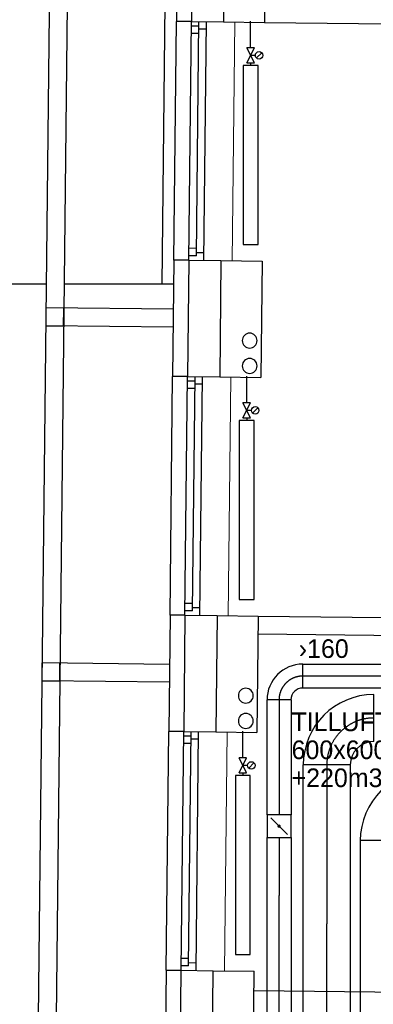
# Model space of a CAD drawing. Header units: millimetres. Extents: x 0 to 83130, y 0 to 57204.
# Tile 48 of 67: x 48892 to 51260, y 23652 to 30252. Entities that reach past the tile are written whole.
import ezdxf

# ---------------------------------------------------------------- set-up
doc = ezdxf.new("R2010")
doc.units = ezdxf.units.MM
doc.header["$LTSCALE"] = 100
doc.header["$MEASUREMENT"] = 0
doc.header["$PDMODE"] = 1
doc.linetypes.add('2V-CENT', pattern=[23, 20, -1.5, 0, -1.5])
doc.linetypes.add('V-V', pattern=[2, 1, 1])
doc.layers.get('0').update_dxf_attribs({"linetype": 'CONTINUOUS'})
for name, color, linetype in [('20603A200D001$0$A12-HEL1', 251, 'CONTINUOUS'), ('20603A200D001$0$A12-HEL3', 251, 'CONTINUOUS'), ('20603A200D001$0$A12-HEL4', 251, 'CONTINUOUS'), ('20603A200D001$0$A23-HEL1', 251, 'CONTINUOUS'), ('20603A200D001$0$A23-HEL3', 251, 'CONTINUOUS'), ('20603A200D001$0$A24-HEL2', 251, 'CONTINUOUS'), ('20603A200D001$0$A26-HEL2', 251, 'CONTINUOUS'), ('20603A200D001$0$A26-HEL4', 251, 'CONTINUOUS'), ('V060-', 3, 'CONTINUOUS'), ('V061-', 1, 'CONTINUOUS'), ('V100-', 6, 'CONTINUOUS'), ('xref', 7, 'CONTINUOUS')]:
    doc.layers.add(name, color=color, linetype=linetype)
doc.styles.add('FISO', font='fiso')
doc.styles.add('ISO', font='ISO')
doc.styles.add('SIMPLEX', font='SIMPLEX')

# ---------------------------------------------------------------- blocks, each defined once
blk = doc.blocks.new('VUN')
at = {"color": 0}
blk.add_circle((0, 0), 0.5, dxfattribs=at)
blk = doc.blocks.new('CBOJ90_PB', base_point=(86107, 31352))
at = {"color": 0, "linetype": 'ByBlock'}
blk.add_arc((86106, 31353), 1, 270, 360, dxfattribs=at)
blk = doc.blocks.new('KBOJ90_PB', base_point=(86107, 31352))
at = {"color": 0, "linetype": 'ByBlock'}
for p, q in [((86106.5, 31353), (86107.5, 31353)), ((86106, 31352.5), (86106, 31351.5))]:
    blk.add_line(p, q, dxfattribs=at)
for radius in [1.5, 0.5]:
    blk.add_arc((86106, 31353), radius, 270, 360, dxfattribs=at)
blk = doc.blocks.new('3BOJ90_PB', base_point=(86107, 31352))
for p in [(86107, 31353), (86106, 31352)]:
    blk.add_point(p)
at = {"color": 1, "linetype": '2V-CENT'}
blk.add_blockref('CBOJ90_PB', (86107, 31352), dxfattribs=at)
at = {"color": 0, "linetype": 'ByBlock'}
blk.add_blockref('KBOJ90_PB', (86107, 31352), dxfattribs=at)
at = {"style": 'ISO', "flags": 3}
blk.add_attdef('0', (86107, 31352), '', height=1, dxfattribs=at)
blk = doc.blocks.new('KSP_P', base_point=(16239.5, 22597.5))
at = {"color": 0, "linetype": 'ByBlock'}
for p, q in [((16240, 22598), (16239, 22598)), ((16239, 22598), (16239, 22597)), ((16240, 22597), (16240, 22598)), ((16239, 22597), (16240, 22597))]:
    blk.add_line(p, q, dxfattribs=at)
blk = doc.blocks.new('2SP_P', base_point=(16239.5, 22597.5))
for p in [(16239, 22597.5), (16240, 22597.5)]:
    blk.add_point(p)
at = {"color": 0, "linetype": 'ByBlock'}
blk.add_blockref('KSP_P', (16239.5, 22597.5), dxfattribs=at)
at = {"style": 'SIMPLEX', "flags": 3}
blk.add_attdef('0', (16239.5, 22597.5), '', height=1, dxfattribs=at)
blk = doc.blocks.new('SPJALL', base_point=(16229, 22594))
at = {"color": 1}
blk.add_line((16228.625, 22593.625), (16229.375, 22594.375), dxfattribs=at)
at = {"color": 1, "const_width": 0.075}
blk.add_lwpolyline([(16229, 22594.0375, -1), (16229, 22593.9625, -1), (16229, 22594.0375, -1)], format="xyb", dxfattribs=at)
blk = doc.blocks.new('20603A200D001')
at = {"layer": '20603A200D001$0$A12-HEL1', "color": 7, "linetype": 'Continuous', "lineweight": 0}
for points in [[(65801.3, 27905.5), (65783.8, 26305.6)], [(65775.3, 25525.7), (65757.9, 23925.7)], [(65749.4, 23145.8), (65731.9, 21545.9)]]:
    blk.add_lwpolyline(points, dxfattribs=at)
at = {"layer": '20603A200D001$0$A12-HEL3', "color": 7}
for points in [[(66009.8, 28683.3), (66001.3, 27903.3)], [(65726.3, 27906.3), (66001.3, 27903.3)], [(65708.9, 26306.4), (65983.8, 26303.4)], [(65983.8, 26303.4), (65975.3, 25523.5)], [(65700.3, 25526.5), (65975.3, 25523.5)], [(65682.9, 23926.6), (65957.9, 23923.6)], [(65957.9, 23923.6), (65949.4, 23143.6)], [(65674.4, 23146.6), (65949.4, 23143.6)], [(65656.9, 21546.7), (65931.9, 21543.7)], [(65922, 20633.5), (65931.9, 21543.7)]]:
    blk.add_lwpolyline(points, dxfattribs=at)
at = {"layer": '20603A200D001$0$A12-HEL4', "color": 7}
for points in [[(65519.8, 28688.6), (65511.3, 27908.7)], [(65734.8, 28686.3), (65726.3, 27906.3)], [(65511.3, 27908.7), (65726.3, 27906.3)], [(65493.9, 26308.8), (65485.4, 25528.8)], [(65493.9, 26308.8), (65708.9, 26306.4)], [(65708.9, 26306.4), (65700.3, 25526.5)], [(65485.4, 25528.8), (65700.3, 25526.5)], [(65467.9, 23928.9), (65459.4, 23149)], [(65467.9, 23928.9), (65682.9, 23926.6)], [(65682.9, 23926.6), (65674.4, 23146.6)], [(65459.4, 23149), (65674.4, 23146.6)], [(65441.1, 21549.1), (65412.4, 18848.5)], [(65441.1, 21549.1), (65656.9, 21546.7)], [(65647, 20631.2), (65656.9, 21546.7)]]:
    blk.add_lwpolyline(points, dxfattribs=at)
at = {"layer": '20603A200D001$0$A23-HEL1', "color": 7}
for points in [[(64742.7, 44908.1), (64484.4, 21229.5)], [(64862.7, 44906.8), (64604.4, 21228.2)], [(65393.9, 26309.9), (65411.3, 27909.8)], [(65493.9, 26308.8), (65511.3, 27908.7)], [(65561, 27878.1), (65511, 27878.7)], [(65544.2, 26338.2), (65561.3, 27908.1)], [(65610.8, 27857.6), (65560.8, 27858.1)], [(65593.9, 26307.7), (65611.3, 27907.6)], [(65560.4, 27828.1), (65510.4, 27828.7)], [(65544.2, 26338.2), (65494.2, 26338.8)], [(65544.7, 26388.2), (65494.7, 26388.8)], [(65594.4, 26357.7), (65544.4, 26358.2)], [(65390.3, 25979.9), (64536.3, 25989.2)], [(65389, 25859.9), (64535, 25869.2)], [(65367.9, 23930), (65385.4, 25529.9)], [(65467.9, 23928.9), (65485.4, 25528.8)], [(65535, 25498.3), (65485, 25498.8)], [(65518.2, 23958.4), (65535.4, 25528.3)], [(65584.8, 25477.7), (65534.8, 25478.3)], [(65567.9, 23927.8), (65585.4, 25527.7)], [(65534.5, 25448.3), (65484.5, 25448.8)], [(65518.2, 23958.4), (65468.2, 23958.9)], [(65518.8, 24008.4), (65468.8, 24008.9)], [(65568.4, 23977.8), (65518.5, 23978.4)], [(65364.3, 23600), (64510.4, 23609.3)], [(65363, 23480), (64509.1, 23489.3)], [(65342, 21550.1), (65359.4, 23150)], [(65442, 21549), (65459.4, 23149)], [(65509.1, 23118.4), (65459.1, 23119)], [(65492.3, 21578.5), (65509.4, 23148.4)], [(65542, 21548), (65559.4, 23147.9)], [(65508.5, 23068.4), (65458.5, 23069)], [(65558.8, 23097.9), (65508.9, 23098.4)], [(65492.8, 21628.5), (65442.8, 21629)], [(65542.5, 21598), (65492.5, 21598.5)], [(65492.3, 21578.5), (65442.3, 21579)]]:
    blk.add_lwpolyline(points, dxfattribs=at)
at = {"layer": '20603A200D001$0$A23-HEL3', "color": 7}
for points in [[(65419.8, 28689.7), (65411.3, 27909.8)], [(65511.3, 27908.7), (65411.3, 27909.8)], [(65393.9, 26309.9), (65385.4, 25529.9)], [(65493.9, 26308.8), (65393.9, 26309.9)], [(65485.4, 25528.8), (65385.4, 25529.9)], [(65367.9, 23930), (65359.4, 23150)], [(65467.9, 23928.9), (65367.9, 23930)], [(65459.4, 23149), (65359.4, 23150)], [(65342, 21550.1), (65313.6, 18948.5)], [(65342, 21550.1), (65442, 21549)]]:
    blk.add_lwpolyline(points, dxfattribs=at)
for points in [[(64535, 25869.2), (64655, 25867.9), (64656.3, 25987.9), (64536.3, 25989.2)], [(64509.1, 23489.3), (64629.1, 23488), (64630.4, 23608), (64510.4, 23609.3)]]:
    blk.add_lwpolyline(points, close=True, dxfattribs=at)
at = {"layer": '20603A200D001$0$A24-HEL2', "color": 7}
for points in [[(66001.3, 27903.3), (71251, 27846.1)], [(65957.9, 23923.6), (67848.3, 23902.9)], [(65956.6, 23803.6), (67896.7, 23782.4)], [(65930.5, 21413.3), (71180.2, 21356)]]:
    blk.add_lwpolyline(points, dxfattribs=at)
at = {"layer": '20603A200D001$0$A26-HEL2', "color": 7}
blk.add_lwpolyline([(65334.9, 28240.6), (65312.1, 26148.5)], dxfattribs=at)
at = {"layer": '20603A200D001$0$A26-HEL4', "color": 7}
for points in [[(64538.1, 26148.5), (30600.5, 26148.5)], [(65391, 26148.5), (64658.1, 26148.5)]]:
    blk.add_lwpolyline(points, dxfattribs=at)

msp = doc.modelspace()

# ---------------------------------------------------------------- linework, layer by layer
at = {"layer": 'V060-', "linetype": 'Continuous'}
for p, q in [((50788, 25932), (51080.03, 25932)), ((51080.03, 25932), (52436.87, 25932)), ((51080.03, 25772), (50788, 25772)), ((52436.87, 25772), (51080.03, 25772)), ((50548.78, 24920.97), (50548.78, 25692.82)), ((50708.78, 25692.82), (50708.78, 24920.97)), ((50790.77, 24192.27), (50790.77, 25256.93)), ((51105.77, 25256.93), (51105.77, 24192.27)), ((50548.78, 24382), (50548.78, 24770.97)), ((50708.78, 24770.97), (50708.78, 24382)), ((51173.15, 23545.45), (51173.15, 24749.19)), ((50548.78, 23390.37), (50548.78, 24382)), ((50708.78, 24382), (50708.78, 23390.37)), ((50790.77, 23545), (50790.77, 24192.27)), ((51105.77, 24192.27), (51105.77, 23545))]:
    msp.add_line(p, q, dxfattribs=at)
at = {"layer": 'V060-', "color": 1, "linetype": '2V-CENT'}
for p, q in [((51080.03, 25852), (50788, 25852)), ((52436.87, 25852), (51080.03, 25852)), ((50628.78, 25692.82), (50628.78, 24920.97)), ((50948.27, 25256.93), (50948.27, 24192.27)), ((50628.78, 24770.97), (50628.78, 24382)), ((50628.78, 23390.37), (50628.78, 24382)), ((50948.27, 23545), (50948.27, 24192.27))]:
    msp.add_line(p, q, dxfattribs=at)
at = {"layer": 'V100-', "linetype": 'V-V'}
for p, q in [((50437.93, 30062.95), (50437.93, 30242.68)), ((50437.93, 29962.95), (50437.93, 29945.18)), ((50411.97, 27683.09), (50411.97, 27862.82)), ((50411.97, 27583.09), (50411.97, 27565.32)), ((50386.01, 25303.23), (50386.01, 25482.96)), ((50386.01, 25203.23), (50386.01, 25185.46))]:
    msp.add_line(p, q, dxfattribs=at)
at = {"layer": 'V100-', "color": 1}
for p, q in [((50462.93, 30062.95), (50412.93, 30062.95)), ((50462.93, 29962.95), (50412.93, 30062.95)), ((50412.93, 29962.95), (50462.93, 30062.95)), ((50477.11, 29995.27), (50512.47, 30030.63)), ((50469.79, 30012.95), (50437.93, 30012.95)), ((50412.93, 29962.95), (50462.93, 29962.95)), ((50386.97, 27583.09), (50436.97, 27683.09)), ((50436.97, 27583.09), (50386.97, 27683.09)), ((50436.97, 27683.09), (50386.97, 27683.09)), ((50443.83, 27633.09), (50411.97, 27633.09)), ((50451.15, 27615.41), (50486.51, 27650.77)), ((50386.97, 27583.09), (50436.97, 27583.09)), ((50411.01, 25303.23), (50361.01, 25303.23)), ((50411.01, 25203.23), (50361.01, 25303.23)), ((50361.01, 25203.23), (50411.01, 25303.23)), ((50417.88, 25253.23), (50386.01, 25253.23)), ((50425.2, 25235.55), (50460.55, 25270.91)), ((50361.01, 25203.23), (50411.01, 25203.23))]:
    msp.add_line(p, q, dxfattribs=at)
for points in [[(50487.93, 29945.18), (50387.93, 29945.18), (50387.93, 28745.18), (50487.93, 28745.18)], [(50461.97, 27565.32), (50361.97, 27565.32), (50361.97, 26365.32), (50461.97, 26365.32)], [(50436.01, 25185.46), (50336.01, 25185.46), (50336.01, 23985.46), (50436.01, 23985.46)]]:
    msp.add_lwpolyline(points, close=True, dxfattribs=at)
for centre in [(50494.79, 30012.95), (50468.83, 27633.09), (50442.88, 25253.23)]:
    msp.add_circle(centre, 25, dxfattribs=at)

# ---------------------------------------------------------------- block references
at = {"layer": 'V060-', "linetype": 'Continuous'}
for name, p, xscale, yscale, zscale, rotation in [('3BOJ90_PB', (50628, 25852), 160, 160, 160, 180), ('3BOJ90_PB', (50948, 25571), 315, 315, 315, 180), ('3BOJ90_PB', (51330, 25063.9), 315, 315, 315, 180), ('2SP_P', (50628.78, 24845.97), 150, 160, 150, 270)]:
    msp.add_blockref(name, p, dxfattribs=dict(at, xscale=xscale, yscale=yscale, zscale=zscale, rotation=rotation))
at = {"layer": 'V060-', "xscale": 150, "yscale": 150, "zscale": 150, "rotation": 270}
msp.add_blockref('SPJALL', (50628.78, 24845.97), dxfattribs=at)
at = {"layer": 'V100-', "color": 1, "xscale": -100, "yscale": 100, "zscale": 100}
for p in [(50431.72, 28100.54), (50431.72, 27931.24), (50405.77, 25720.69), (50405.77, 25551.39)]:
    msp.add_blockref('VUN', p, dxfattribs=at)
at = {"layer": 'xref'}
msp.add_blockref('20603A200D001', (-15469.5, 2330.58), dxfattribs=at)

# ---------------------------------------------------------------- texts
at = {"layer": 'V061-', "color": 1, "style": 'FISO'}
for s, p in [('›160', (50760.45, 25973.73)), ('TILLUFTSVENTIL', (50712.4, 25482.87)), ('600x600mm', (50712.4, 25295.37)), ('+220m3/h', (50712.4, 25107.87))]:
    msp.add_text(s, height=125, dxfattribs=at).set_placement(p)

doc.saveas('drawing.dxf')
